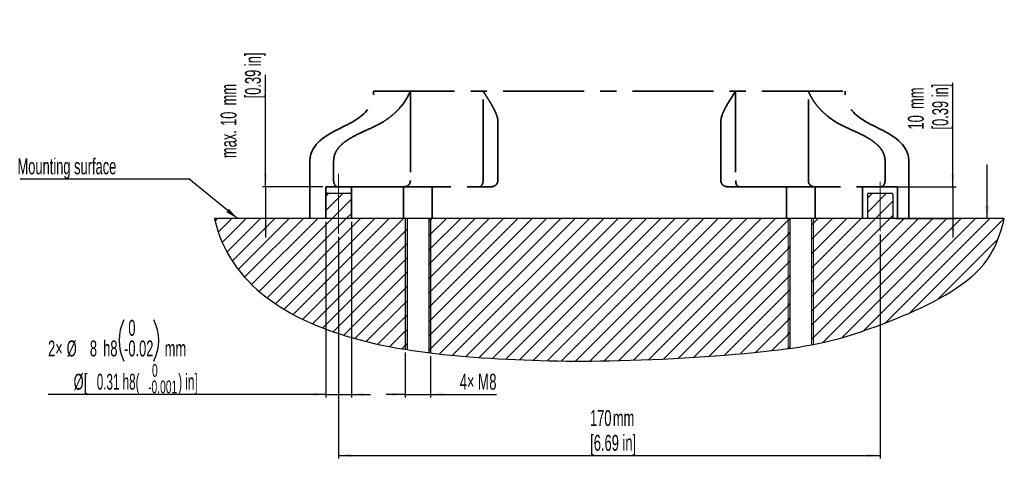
# Model space of a CAD drawing. Header units: millimetres. Extents: x 104 to 291, y 36 to 261.
# Tile 1 of 2: x 109 to 264, y 36 to 109. Entities that reach past the tile are written whole.
import ezdxf

# ---------------------------------------------------------------- set-up
doc = ezdxf.new("R2010")
doc.units = ezdxf.units.MM
doc.linetypes.add('CENTERX2', pattern=[20.32, 12.7, -2.54, 2.54, -2.54])
doc.linetypes.add('HIDDEN', pattern=[1.905, 1.27, -0.635])
for name, color, linetype in [('剖面线层', 2, 'Continuous'), ('标注层', 3, 'Continuous'), ('细线层', 4, 'Continuous')]:
    doc.layers.add(name, color=color, linetype=linetype)
doc.layers.add('实线层', color=7, linetype='Continuous', lineweight=25)
doc.layers.add('虚线层', color=6, linetype='HIDDEN', lineweight=25)
doc.styles.add('SLDTEXTSTYLE0', font='TXT', dxfattribs={"width": 0.605})
doc.styles.add('SLDTEXTSTYLE1', font='TXT', dxfattribs={"width": 0.363})
doc.styles.add('SLDTEXTSTYLE4', font='TXT', dxfattribs={"width": 0.5462})
doc.dimstyles.new('SLDDIMSTYLE3', dxfattribs={"dimtxt": 2.5, "dimasz": 2, "dimexe": 0, "dimexo": 0.0625, "dimtad": 2, "dimlfac": 2, "dimrnd": 1e-09, "dimzin": 12, "dimdsep": 46, "dimtxsty": 'SLDTEXTSTYLE1', "dimsah": 1, "dimcen": 0.09, "dimadec": 0, "dimazin": 3, "dimtfac": 1, "dimtmove": 0, "dimatfit": 0, "dimfxl": 0, "dimfrac": 2, "dimtolj": 1, "dimtzin": 12, "dimarcsym": 0})
doc.dimstyles.new('SLDDIMSTYLE6', dxfattribs={"dimtxt": 2.5, "dimasz": 2, "dimexe": 0, "dimexo": 0.0625, "dimtad": 2, "dimlfac": 2, "dimrnd": 1e-09, "dimzin": 12, "dimdsep": 46, "dimtxsty": 'SLDTEXTSTYLE1', "dimsah": 1, "dimcen": 0.09, "dimadec": 0, "dimazin": 3, "dimtfac": 1, "dimtmove": 0, "dimatfit": 0, "dimfxl": 0, "dimfrac": 2, "dimtolj": 1, "dimtzin": 12, "dimarcsym": 0})
doc.dimstyles.new('SLDDIMSTYLE7', dxfattribs={"dimtxt": 2.5, "dimasz": 2, "dimexe": 0, "dimexo": 0.0625, "dimtad": 2, "dimlfac": 2, "dimrnd": 1e-09, "dimzin": 12, "dimdsep": 46, "dimtxsty": 'SLDTEXTSTYLE1', "dimsah": 1, "dimcen": 0.09, "dimadec": 0, "dimazin": 3, "dimtol": 1, "dimtm": 0.022, "dimtfac": 1, "dimtmove": 0, "dimatfit": 0, "dimfxl": 0, "dimfrac": 2, "dimtolj": 1, "dimarcsym": 0})
doc.dimstyles.new('SLDDIMSTYLE8', dxfattribs={"dimtxt": 2.5, "dimasz": 2, "dimexe": 0, "dimexo": 0.0625, "dimtad": 2, "dimlfac": 2, "dimrnd": 1e-09, "dimzin": 12, "dimdsep": 46, "dimtxsty": 'SLDTEXTSTYLE1', "dimsah": 1, "dimcen": 0.09, "dimadec": 0, "dimazin": 3, "dimtfac": 1, "dimtdec": 1, "dimtofl": 0, "dimtmove": 0, "dimatfit": 3, "dimfxl": 0, "dimfrac": 2, "dimtolj": 1, "dimtzin": 12, "dimarcsym": 0})
doc.dimstyles.new('SLDDIMSTYLE9', dxfattribs={"dimtxt": 0.18, "dimasz": 2, "dimexe": 0, "dimexo": 0.0625, "dimgap": 0, "dimtad": 0, "dimtih": 1, "dimtoh": 1, "dimdec": 0, "dimrnd": 1e-09, "dimzin": 0, "dimdsep": 46, "dimtxsty": 'Standard', "dimsah": 1, "dimcen": 0.09, "dimadec": 0, "dimazin": 0, "dimtfac": 2, "dimtdec": 0, "dimtofl": 0, "dimtmove": 0, "dimatfit": 3, "dimfxl": 0, "dimfrac": 2, "dimtolj": 1, "dimtzin": 0, "dimarcsym": 0})

# ---------------------------------------------------------------- blocks, each defined once
blk = doc.blocks.new('SW_NOTE_2')
at = {"layer": '细线层', "color": 0, "char_height": 2, "attachment_point": 1, "style": 'SLDTEXTSTYLE0'}
for s, insert in [('0', (0.62, 2.58)), ('-0.001', (0, 0))]:
    blk.add_mtext(s, dxfattribs=dict(at, insert=insert))
blk = doc.blocks.new('_D_10')
at = {"layer": '细线层'}
for p, q in [((169.58, 56.22), (169.58, 49.16)), ((173.58, 55.66), (173.58, 49.16)), ((169.58, 49.66), (166.58, 49.66)), ((169.58, 49.66), (173.58, 49.66)), ((173.58, 49.66), (183.93, 49.66))]:
    blk.add_line(p, q, dxfattribs=at)
for points in [[(169.58, 49.66), (167.58, 49.91), (167.58, 49.41)], [(173.58, 49.66), (175.58, 49.41), (175.58, 49.91)]]:
    blk.add_solid(points, dxfattribs=at)
at = {"layer": '细线层', "char_height": 2.5, "attachment_point": 1, "style": 'SLDTEXTSTYLE0'}
for s, insert in [('4× M', (178.15, 52.89)), ('8', (182.79, 52.89))]:
    blk.add_mtext(s, dxfattribs=dict(at, insert=insert))
blk = doc.blocks.new('_D_11')
at = {"layer": '细线层'}
for p, q in [((147.66, 82.27), (147.66, 99.83)), ((156.63, 82.27), (147.16, 82.27)), ((147.66, 82.27), (147.66, 77.27)), ((147.66, 77.27), (147.66, 74.27))]:
    blk.add_line(p, q, dxfattribs=at)
for points in [[(147.66, 82.27), (147.91, 84.27), (147.41, 84.27)], [(147.66, 77.27), (147.41, 75.27), (147.91, 75.27)]]:
    blk.add_solid(points, dxfattribs=at)
at = {"layer": '细线层', "char_height": 2.5, "attachment_point": 1, "rotation": 90, "style": 'SLDTEXTSTYLE0'}
for s, insert in [('[0.39 in]', (144.43, 96.14)), ('mm', (140.6, 95.04)), ('10', (140.6, 91.81)), ('max.', (140.6, 86.77))]:
    blk.add_mtext(s, dxfattribs=dict(at, insert=insert))
blk = doc.blocks.new('_D_12')
at = {"layer": '细线层'}
for p, q in [((157.13, 76.77), (157.13, 49.16)), ((161.13, 76.77), (161.13, 49.16)), ((157.13, 49.66), (113.52, 49.66)), ((157.13, 49.66), (161.13, 49.66)), ((161.13, 49.66), (164.13, 49.66))]:
    blk.add_line(p, q, dxfattribs=at)
for centre, start, end in [((131.89, 58.12), 153.435, 206.5651), ((123.67, 58.12), 333.435, 26.5651)]:
    blk.add_arc(centre, 7.22, start, end, dxfattribs=at)
for points in [[(157.13, 49.66), (155.13, 49.91), (155.13, 49.41)], [(161.13, 49.66), (163.13, 49.41), (163.13, 49.91)]]:
    blk.add_solid(points, dxfattribs=at)
at = {"layer": '细线层', "char_height": 2.5, "attachment_point": 1, "rotation": 0}
for s, insert, style in [('0', (126.12, 61.35), 'SLDTEXTSTYLE0'), ('2×', (113.52, 58.12), 'SLDTEXTSTYLE0'), ('%%c', (116.44, 58.12), 'SLDTEXTSTYLE0'), ('8', (120.08, 58.12), 'SLDTEXTSTYLE0'), ('h8', (122.17, 58.12), 'SLDTEXTSTYLE0'), ('0.02', (126.12, 58.12), 'SLDTEXTSTYLE0'), ('mm', (131.83, 58.12), 'SLDTEXTSTYLE0'), ('-', (125.43, 58.12), 'SLDTEXTSTYLE0'), ('%%c', (117.53, 52.89), 'SLDTEXTSTYLE0'), ('[', (119.14, 52.89), 'SLDTEXTSTYLE0'), ('0.31 h8(            ) in]', (121.17, 52.89), 'SLDTEXTSTYLE4')]:
    blk.add_mtext(s, dxfattribs=dict(at, insert=insert, style=style))
blk = doc.blocks.new('_D_13')
at = {"layer": '细线层'}
for p, q in [((255.55, 82.27), (255.55, 98.58)), ((244.79, 82.27), (256.05, 82.27)), ((255.55, 82.27), (255.55, 77.27)), ((246.63, 77.27), (256.05, 77.27)), ((255.55, 77.27), (255.55, 74.27))]:
    blk.add_line(p, q, dxfattribs=at)
for points in [[(255.55, 82.27), (255.8, 84.27), (255.3, 84.27)], [(255.55, 77.27), (255.3, 75.27), (255.8, 75.27)]]:
    blk.add_solid(points, dxfattribs=at)
at = {"layer": '细线层', "char_height": 2.5, "attachment_point": 1, "rotation": 90, "style": 'SLDTEXTSTYLE0'}
for s, insert in [('[0.39 in]', (252.32, 91.25)), ('mm', (248.49, 94.48)), ('10', (248.49, 91.25))]:
    blk.add_mtext(s, dxfattribs=dict(at, insert=insert))
blk = doc.blocks.new('_D_14')
at = {"layer": '细线层'}
for p, q in [((159.13, 74.41), (159.13, 39.58)), ((244.13, 74.77), (244.13, 39.58)), ((159.13, 40.08), (244.13, 40.08))]:
    blk.add_line(p, q, dxfattribs=at)
for points in [[(159.13, 40.08), (161.13, 39.83), (161.13, 40.33)], [(244.13, 40.08), (242.13, 40.33), (242.13, 39.83)]]:
    blk.add_solid(points, dxfattribs=at)
at = {"layer": '细线层', "char_height": 2.5, "attachment_point": 1, "style": 'SLDTEXTSTYLE0'}
for s, insert in [('170', (198.59, 47.19)), ('mm', (202.18, 47.19)), ('[6.69 in]', (198.63, 43.3))]:
    blk.add_mtext(s, dxfattribs=dict(at, insert=insert))
blk = doc.blocks.new('SW_NOTE_3')
at = {"layer": '细线层', "color": 0}
blk.add_line((-26.48, 0), (0, 0), dxfattribs=at)
at = {"layer": '细线层', "color": 0, "insert": (-26.9, 3.19), "char_height": 2.5, "attachment_point": 1, "style": 'SLDTEXTSTYLE0'}
blk.add_mtext('Mounting surface', dxfattribs=at)

msp = doc.modelspace()

# ---------------------------------------------------------------- hatches: boundary and pattern name
at = {"layer": '剖面线层'}
h = msp.add_hatch(dxfattribs=at)
h.set_pattern_fill('ANSI31', color=256, scale=0.5, style=0)
edge = h.paths.add_edge_path(flags=0)
edge.add_arc((157.382661, 81.020929), 0.250345, 90, 180.00001604)
edge.add_line((157.132316, 81.020929), (157.132317, 77.271274))
edge.add_line((157.132317, 77.271274), (161.132317, 77.271274))
edge.add_line((161.132317, 77.271274), (161.132316, 81.020929))
edge.add_arc((160.881972, 81.020929), 0.250345, 0.00001604, 90)
edge.add_line((160.881972, 81.271274), (157.382661, 81.271274))
h = msp.add_hatch(dxfattribs=at)
h.set_pattern_fill('ANSI31', color=256, scale=0.5, style=0)
edge = h.paths.add_edge_path(flags=0)
edge.add_line((245.882317, 81.271274), (242.382317, 81.271274))
edge.add_arc((242.382317, 81.021274), 0.25, 90, 180)
edge.add_line((242.132317, 81.021274), (242.132317, 77.271274))
edge.add_line((242.132317, 77.271274), (246.132317, 77.271274))
edge.add_line((246.132317, 77.271274), (246.132317, 81.021274))
edge.add_arc((245.882317, 81.021274), 0.25, 0, 90)
h = msp.add_hatch(dxfattribs=at)
h.set_pattern_fill('ANSI31', color=256, scale=0.5, style=0)
edge = h.paths.add_edge_path(flags=0)
edge.add_line((157.132317, 77.271274), (139.632317, 77.271274))
edge.add_spline(control_points=[(139.632317, 77.271274), (142.090428, 66.622601), (154.186318, 59.854174), (166.749682, 57.184138), (169.576224, 56.724493)], knot_values=[0, 0, 0, 0, 0.1939997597, 0.2501270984, 0.2501270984, 0.2501270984, 0.2501270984], weights=[1, 1, 1, 1, 1], degree=3, periodic=0)
edge.add_line((169.576224, 56.724493), (169.576224, 77.271274))
edge.add_line((169.576224, 77.271274), (161.132317, 77.271274))
edge.add_line((161.132317, 77.271274), (157.132317, 77.271274))
h = msp.add_hatch(dxfattribs=at)
h.set_pattern_fill('ANSI31', color=256, scale=0.5, style=0)
edge = h.paths.add_edge_path(flags=0)
edge.add_line((169.576224, 77.271274), (169.576224, 56.724493))
edge.add_spline(control_points=[(169.576224, 56.724493), (169.676215, 56.708233), (169.776216, 56.692147), (169.876224, 56.676233)], knot_values=[0.2501270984, 0.2501270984, 0.2501270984, 0.2501270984, 0.252112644, 0.252112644, 0.252112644, 0.252112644], weights=[1, 1, 1, 1], degree=3, periodic=0)
edge.add_line((169.876224, 56.676233), (169.876224, 77.271274))
edge.add_line((169.876224, 77.271274), (169.576224, 77.271274))
h = msp.add_hatch(dxfattribs=at)
h.set_pattern_fill('ANSI31', color=256, scale=0.5, style=0)
edge = h.paths.add_edge_path(flags=0)
edge.add_line((173.276224, 77.271274), (173.276224, 56.19729))
edge.add_spline(control_points=[(173.276224, 56.19729), (173.376224, 56.184896), (173.476224, 56.172641), (173.576224, 56.160521)], knot_values=[0.2745986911, 0.2745986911, 0.2745986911, 0.2745986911, 0.2765820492, 0.2765820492, 0.2765820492, 0.2765820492], weights=[1, 1, 1, 1], degree=3, periodic=0)
edge.add_line((173.576224, 56.160521), (173.576224, 77.271274))
edge.add_line((173.576224, 77.271274), (173.276224, 77.271274))
h = msp.add_hatch(dxfattribs=at)
h.set_pattern_fill('ANSI31', color=256, scale=0.5, style=0)
edge = h.paths.add_edge_path(flags=0)
edge.add_line((173.576224, 77.271274), (173.576224, 56.160521))
edge.add_spline(control_points=[(173.576224, 56.160521), (175.844719, 55.88557), (185.134016, 55.043747), (202.593233, 54.555493), (221.088833, 55.798809), (228.865735, 56.735908), (229.68841, 56.846269)], knot_values=[0.2765820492, 0.2765820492, 0.2765820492, 0.2765820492, 0.3215744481, 0.4608342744, 0.6282620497, 0.6485618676, 0.6485618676, 0.6485618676, 0.6485618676], weights=[1, 1, 1, 1, 1, 1, 1], degree=3, periodic=0)
edge.add_line((229.68841, 56.846269), (229.68841, 77.271274))
edge.add_line((229.68841, 77.271274), (173.576224, 77.271274))
h = msp.add_hatch(dxfattribs=at)
h.set_pattern_fill('ANSI31', color=256, scale=0.5, style=0)
edge = h.paths.add_edge_path(flags=0)
edge.add_line((229.68841, 77.271274), (229.68841, 56.846269))
edge.add_spline(control_points=[(229.68841, 56.846269), (229.788672, 56.85972), (229.888663, 56.873304), (229.98841, 56.887034)], knot_values=[0.6485618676, 0.6485618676, 0.6485618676, 0.6485618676, 0.6510358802, 0.6510358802, 0.6510358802, 0.6510358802], weights=[1, 1, 1, 1], degree=3, periodic=0)
edge.add_line((229.98841, 56.887034), (229.98841, 77.271274))
edge.add_line((229.98841, 77.271274), (229.68841, 77.271274))
h = msp.add_hatch(dxfattribs=at)
h.set_pattern_fill('ANSI31', color=256, scale=0.5, style=0)
edge = h.paths.add_edge_path(flags=0)
edge.add_line((233.38841, 77.271274), (233.38841, 57.438968))
edge.add_spline(control_points=[(233.38841, 57.438968), (233.488329, 57.458035), (233.588319, 57.477394), (233.68841, 57.497059)], knot_values=[0.6796097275, 0.6796097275, 0.6796097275, 0.6796097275, 0.6821396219, 0.6821396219, 0.6821396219, 0.6821396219], weights=[1, 1, 1, 1], degree=3, periodic=0)
edge.add_line((233.68841, 57.497059), (233.68841, 77.271274))
edge.add_line((233.68841, 77.271274), (233.38841, 77.271274))
at = {"layer": '细线层'}
h = msp.add_hatch(dxfattribs=at)
h.set_pattern_fill('ANSI31', color=2, scale=0.5, style=0)
edge = h.paths.add_edge_path(flags=0)
edge.add_line((233.68841, 77.271274), (233.68841, 57.497059))
edge.add_spline(control_points=[(233.68841, 57.497059), (236.971393, 58.142052), (243.927867, 60.138656), (259.99713, 67.306556), (262.845271, 73.920336), (263.632317, 77.271274)], knot_values=[0.6821396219, 0.6821396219, 0.6821396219, 0.6821396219, 0.7651204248, 0.8523774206, 0.9157717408, 0.9157717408, 0.9157717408, 0.9157717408], weights=[1, 1, 1, 1, 1, 1], degree=3, periodic=0)
edge.add_line((263.632317, 77.271274), (246.132317, 77.271274))
edge.add_line((246.132317, 77.271274), (233.68841, 77.271274))

# ---------------------------------------------------------------- linework, layer by layer
at = {"color": 7, "linetype": 'CENTERX2', "lineweight": 18}
for p, q in [((248.632317, 77.271274), (248.632317, 86.271274)), ((157.132316, 82.271274), (161.132316, 82.271274)), ((169.326224, 82.271274), (167.576224, 82.271274)), ((175.576224, 82.271274), (173.826224, 82.271274))]:
    msp.add_line(p, q, dxfattribs=at)
at = {"color": 179, "linetype": 'Continuous', "lineweight": 35}
for p, q in [((248.632317, 77.271274), (248.632317, 86.271274)), ((161.132316, 82.271274), (157.132316, 82.271274)), ((161.132317, 77.271274), (161.132316, 81.020929))]:
    msp.add_line(p, q, dxfattribs=at)
at = {"color": 179, "linetype": 'CENTERX2', "lineweight": 35}
for p, q in [((169.326224, 82.271274), (167.576224, 82.271274)), ((169.326224, 82.271274), (169.326224, 77.271274)), ((169.326224, 82.271274), (173.826224, 82.271274)), ((173.826224, 77.271274), (173.826224, 82.271274)), ((175.576224, 82.271274), (173.826224, 82.271274)), ((246.882317, 82.271274), (241.382317, 82.271274)), ((241.382317, 82.271274), (241.382317, 77.271274))]:
    msp.add_line(p, q, dxfattribs=at)
at = {"color": 7, "linetype": 'CENTERX2', "lineweight": 35}
msp.add_line((241.382317, 77.271274), (241.382317, 82.271274), dxfattribs=at)
at = {"color": 179, "linetype": 'CENTERX2', "lineweight": 35}
msp.add_open_spline([(248.632317, 86.271274), (248.632317, 87.528334), (246.92258, 90.428264), (241.665449, 92.056835), (238.632317, 94.964183), (238.632317, 97.271274)], degree=3, knots=[0, 0, 0, 0, 0.2061824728, 0.6484045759, 1, 1, 1, 1], dxfattribs=at)
at = {"color": 5, "linetype": 'Continuous', "lineweight": 0}
msp.add_open_spline([(154.722801, 87.128237), (154.664242, 86.860842), (154.632317, 86.575892), (154.632317, 86.271274)], degree=3, dxfattribs=at)
at = {"color": 179, "linetype": 'Continuous', "lineweight": 35}
msp.add_open_spline([(154.632317, 86.271274), (154.632317, 86.575892), (154.664242, 86.860842), (154.722801, 87.128237)], degree=3, dxfattribs=at)
at = {"layer": '剖面线层', "color": 179, "linetype": 'CENTERX2', "lineweight": 35}
for p, q in [((227.68841, 82.271274), (229.43841, 82.271274)), ((233.93841, 82.271274), (229.43841, 82.271274)), ((229.43841, 77.271274), (229.43841, 82.271274)), ((233.93841, 82.271274), (235.68841, 82.271274)), ((233.93841, 82.271274), (233.93841, 77.271274))]:
    msp.add_line(p, q, dxfattribs=at)
at = {"layer": '剖面线层', "linetype": 'CENTERX2', "lineweight": 18}
for p, q in [((227.68841, 82.271274), (229.43841, 82.271274)), ((233.93841, 82.271274), (235.68841, 82.271274))]:
    msp.add_line(p, q, dxfattribs=at)
at = {"layer": '剖面线层', "color": 4, "linetype": 'Continuous', "lineweight": 18}
for p, q in [((229.68841, 77.271274), (229.68841, 56.846269)), ((233.68841, 77.271274), (233.68841, 57.497059))]:
    msp.add_line(p, q, dxfattribs=at)
at = {"layer": '剖面线层', "color": 7, "linetype": 'Continuous', "lineweight": 25}
for p, q in [((229.98841, 77.271274), (229.98841, 56.887034)), ((233.38841, 77.271274), (233.38841, 57.438968))]:
    msp.add_line(p, q, dxfattribs=at)
at = {"layer": '实线层', "lineweight": 35}
for p, q in [((157.132316, 82.271274), (157.132316, 81.020929)), ((161.132316, 82.271274), (161.132316, 81.020929)), ((157.132317, 77.271274), (157.132316, 81.020929))]:
    msp.add_line(p, q, dxfattribs=at)
at = {"layer": '实线层'}
for p, q in [((157.382661, 81.271274), (160.881972, 81.271274)), ((242.132317, 81.021274), (242.132317, 77.271274)), ((242.382317, 81.271274), (245.882317, 81.271274)), ((246.132317, 81.021274), (246.132317, 77.271274)), ((157.132317, 77.271274), (139.632317, 77.271274)), ((246.132317, 77.271274), (157.132317, 77.271274)), ((169.876224, 77.271274), (169.876224, 56.676233)), ((173.276224, 77.271274), (173.276224, 56.19729)), ((263.632317, 77.271274), (246.132317, 77.271274))]:
    msp.add_line(p, q, dxfattribs=at)
for centre, radius, start, end in [((157.382661, 81.020929), 0.250345, 90, 180.00001604), ((160.881972, 81.020929), 0.250345, 0.00001604, 90), ((242.382317, 81.021274), 0.25, 90, 180), ((245.882317, 81.021274), 0.25, 0, 90)]:
    msp.add_arc(centre, radius, start, end, dxfattribs=at)
msp.add_open_spline([(139.632317, 77.271274), (142.090428, 66.622601), (157.641438, 57.920813), (181.034204, 55.1584), (202.593233, 54.555493), (227.68181, 56.242004), (240.222157, 58.485677), (259.99713, 67.306556), (262.845271, 73.920336), (263.632317, 77.271274)], degree=3, knots=[0, 0, 0, 0, 0.19399975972, 0.32157444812, 0.46083427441, 0.62826204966, 0.76512042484, 0.85237742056, 0.9157717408, 0.9157717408, 0.9157717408, 0.9157717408], dxfattribs=at)
at = {"layer": '细线层', "color": 179, "linetype": 'CENTERX2', "lineweight": 35}
for p, q in [((170.389542, 97.271274), (170.389542, 83.271274)), ((181.810889, 83.271274), (181.810889, 97.271274)), ((221.453745, 97.271274), (221.453745, 83.271274)), ((232.875092, 83.271274), (232.875092, 97.271274)), ((181.275174, 82.271274), (181.379687, 82.290489)), ((181.379687, 82.290489), (181.480184, 82.347395)), ((181.480184, 82.347395), (181.5728, 82.439805)), ((181.5728, 82.439805), (181.653982, 82.564168)), ((181.653982, 82.564168), (181.720605, 82.715704)), ((181.720605, 82.715704), (181.77011, 82.888591)), ((181.77011, 82.888591), (181.800595, 83.076184)), ((181.800595, 83.076184), (181.810889, 83.271274)), ((221.46404, 83.076184), (221.453745, 83.271274)), ((221.494524, 82.888591), (221.46404, 83.076184)), ((221.544029, 82.715704), (221.494524, 82.888591)), ((221.610652, 82.564168), (221.544029, 82.715704)), ((221.691834, 82.439805), (221.610652, 82.564168)), ((221.78445, 82.347395), (221.691834, 82.439805)), ((221.884947, 82.290489), (221.78445, 82.347395)), ((221.98946, 82.271274), (221.884947, 82.290489))]:
    msp.add_line(p, q, dxfattribs=at)
at = {"layer": '细线层', "linetype": 'CENTERX2', "lineweight": 18}
for p, q in [((159.132316, 84.271274), (159.132316, 74.912407)), ((244.132317, 83.021274), (244.132317, 75.271274))]:
    msp.add_line(p, q, dxfattribs=at)
at = {"layer": '细线层', "color": 7, "linetype": 'CENTERX2', "lineweight": 35}
msp.add_line((246.882317, 77.271274), (246.882317, 82.271274), dxfattribs=at)
at = {"layer": '细线层'}
for p, q in [((169.576224, 77.271274), (169.576224, 56.724493)), ((173.576224, 77.271274), (173.576224, 56.160521))]:
    msp.add_line(p, q, dxfattribs=at)
at = {"layer": '细线层', "color": 179, "linetype": 'CENTERX2', "lineweight": 35}
for centre, start, end in [((169.460174, 83.199527), 275.23010562, 4.41450827), ((233.80446, 83.199527), 175.58549173, 264.76989438)]:
    msp.add_arc(centre, 0.932133, start, end, dxfattribs=at)
at = {"layer": '虚线层', "color": 179, "linetype": 'CENTERX2', "lineweight": 35}
for p, q in [((164.632317, 97.271274), (238.632317, 97.271274)), ((154.632317, 77.271274), (154.632317, 86.271274)), ((158.351259, 86.271274), (158.351259, 83.271274)), ((184.132317, 83.271274), (184.132317, 86.271274)), ((219.132317, 86.271274), (219.132317, 83.271274)), ((244.913375, 83.271274), (244.913375, 86.271274)), ((158.970859, 82.271274), (183.132317, 82.271274)), ((220.132317, 82.271274), (244.293775, 82.271274))]:
    msp.add_line(p, q, dxfattribs=at)
for points, knots in [([(154.632317, 86.271274), (154.632317, 87.528334), (156.342054, 90.428264), (161.599185, 92.056835), (164.632317, 94.964183), (164.632317, 97.271274)], [0, 0, 0, 0, 0.2061824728, 0.6484045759, 1, 1, 1, 1]), ([(166.167546, 92.484321), (166.411831, 92.644868), (166.651701, 92.80998), (167.120045, 93.153134), (167.345217, 93.328747), (167.777332, 93.690247), (167.984283, 93.876119), (168.379976, 94.259543), (168.569262, 94.457705), (169.106122, 95.066981), (169.419606, 95.488807), (169.966227, 96.363346), (170.196807, 96.811952), (170.389542, 97.271274)], [0, 0, 0, 0, 0.125, 0.125, 0.25, 0.25, 0.375, 0.375, 0.5, 0.5, 0.75, 0.75, 1, 1, 1, 1]), ([(184.132317, 92.484321), (184.132317, 92.805992), (184.061177, 93.142239), (183.872971, 93.686352), (183.795995, 93.875295), (183.620363, 94.261782), (183.521945, 94.459123), (183.307609, 94.862773), (183.191676, 95.069073), (182.944968, 95.491162), (182.813938, 95.707307), (182.542502, 96.144091), (182.401736, 96.365354), (182.184408, 96.701801), (182.110931, 96.814709), (181.999308, 96.985238), (181.961866, 97.042274), (181.886625, 97.156602), (181.848483, 97.214434), (181.810889, 97.271274)], [0, 0, 0, 0, 0.25, 0.25, 0.375, 0.375, 0.5, 0.5, 0.625, 0.625, 0.75, 0.75, 0.875, 0.875, 0.9375, 0.9375, 0.96875, 0.96875, 1, 1, 1, 1]), ([(219.132317, 92.484321), (219.132317, 92.644868), (219.150191, 92.80998), (219.218181, 93.153134), (219.267782, 93.328747), (219.393203, 93.690247), (219.469035, 93.876119), (219.643232, 94.259543), (219.741939, 94.457705), (220.065453, 95.066981), (220.314903, 95.488807), (220.858395, 96.363346), (221.149954, 96.811952), (221.453745, 97.271274)], [0, 0, 0, 0, 0.125, 0.125, 0.25, 0.25, 0.375, 0.375, 0.5, 0.5, 0.75, 0.75, 1, 1, 1, 1]), ([(237.097088, 92.484321), (236.607641, 92.805992), (236.142868, 93.142239), (235.491708, 93.686352), (235.281164, 93.875295), (234.882385, 94.261781), (234.694117, 94.459123), (234.338457, 94.862772), (234.171065, 95.069073), (233.856147, 95.491162), (233.708472, 95.707307), (233.435436, 96.14409), (233.309564, 96.365354), (233.135605, 96.701801), (233.080097, 96.814709), (233.000449, 96.985237), (232.974503, 97.042273), (232.923859, 97.156602), (232.898943, 97.214433), (232.875092, 97.271274)], [0, 0, 0, 0, 0.25, 0.25, 0.375, 0.375, 0.5, 0.5, 0.625, 0.625, 0.75, 0.75, 0.875, 0.875, 0.9375, 0.9375, 0.96875, 0.96875, 1, 1, 1, 1]), ([(166.167546, 92.484321), (165.417172, 92.035997), (164.628382, 91.662163), (163.437556, 91.116232), (163.039218, 90.93696), (162.248498, 90.56687), (161.85606, 90.376161), (161.087795, 89.962528), (160.711858, 89.739819), (159.991586, 89.233125), (159.654526, 88.954504), (159.278802, 88.557277), (159.206043, 88.475257), (159.066235, 88.30506), (158.999073, 88.216648), (158.811065, 87.945402), (158.70256, 87.755289), (158.57007, 87.453431), (158.530764, 87.349378), (158.464119, 87.138862), (158.436753, 87.032615), (158.371766, 86.711033), (158.351259, 86.492856), (158.351259, 86.271274)], [0, 0, 0, 0, 0.25, 0.25, 0.375, 0.375, 0.5, 0.5, 0.625, 0.625, 0.75, 0.75, 0.78125, 0.78125, 0.8125, 0.8125, 0.875, 0.875, 0.90625, 0.90625, 0.9375, 0.9375, 1, 1, 1, 1]), ([(184.132317, 86.271274), (184.132317, 86.498065), (184.132317, 86.724472), (184.132317, 87.161443), (184.132317, 87.373695), (184.132317, 87.682604), (184.132317, 87.783637), (184.132317, 87.978098), (184.132317, 88.166211), (184.132317, 88.343151), (184.132317, 88.515199), (184.132317, 88.599157), (184.132317, 89.003199), (184.132317, 89.277248), (184.132317, 89.77038), (184.132317, 89.988727), (184.132317, 90.599115), (184.132317, 90.947651), (184.132317, 91.670035), (184.132317, 92.041537), (184.132317, 92.484321)], [0, 0, 0, 0, 0.0625, 0.0625, 0.125, 0.125, 0.15625, 0.15625, 0.1875, 0.21875, 0.21875, 0.25, 0.25, 0.375, 0.375, 0.5, 0.5, 0.75, 0.75, 1, 1, 1, 1]), ([(219.132317, 92.484321), (219.132317, 92.035996), (219.132317, 91.662163), (219.132317, 91.116232), (219.132317, 90.93696), (219.132317, 90.56687), (219.132317, 90.376161), (219.132317, 89.962527), (219.132317, 89.739818), (219.132317, 89.233125), (219.132317, 88.954504), (219.132317, 88.557277), (219.132317, 88.475257), (219.132317, 88.305059), (219.132317, 88.216647), (219.132317, 87.945401), (219.132317, 87.755289), (219.132317, 87.453431), (219.132317, 87.349378), (219.132317, 87.138862), (219.132317, 87.032615), (219.132317, 86.711033), (219.132317, 86.492856), (219.132317, 86.271274)], [0, 0, 0, 0, 0.25, 0.25, 0.375, 0.375, 0.5, 0.5, 0.625, 0.625, 0.75, 0.75, 0.78125, 0.78125, 0.8125, 0.8125, 0.875, 0.875, 0.90625, 0.90625, 0.9375, 0.9375, 1, 1, 1, 1]), ([(244.913375, 86.271274), (244.913375, 86.498065), (244.891413, 86.724472), (244.800481, 87.161443), (244.731608, 87.373695), (244.592751, 87.682604), (244.540637, 87.783637), (244.427894, 87.978098), (244.306107, 88.166211), (244.168403, 88.343151), (244.023729, 88.515199), (243.947529, 88.599157), (243.556422, 89.003199), (243.215687, 89.277248), (242.503094, 89.77038), (242.13082, 89.988727), (240.988714, 90.599115), (240.194249, 90.947651), (238.61965, 91.670035), (237.838189, 92.041537), (237.097088, 92.484321)], [0, 0, 0, 0, 0.0625, 0.0625, 0.125, 0.125, 0.15625, 0.15625, 0.1875, 0.21875, 0.21875, 0.25, 0.25, 0.375, 0.375, 0.5, 0.5, 0.75, 0.75, 1, 1, 1, 1]), ([(158.351259, 83.271274), (158.351259, 83.199096), (158.355803, 83.128592), (158.373433, 82.990713), (158.386791, 82.922722), (158.437528, 82.733725), (158.486708, 82.622848), (158.574036, 82.491012), (158.605891, 82.451976), (158.672437, 82.38591), (158.707174, 82.358646), (158.779477, 82.314829), (158.817123, 82.298358), (158.893087, 82.276676), (158.931668, 82.271274), (158.970859, 82.271274)], [0, 0, 0, 0, 0.125, 0.125, 0.25, 0.25, 0.5, 0.5, 0.625, 0.625, 0.75, 0.75, 0.875, 0.875, 1, 1, 1, 1]), ([(183.132317, 82.271274), (183.252902, 82.271274), (183.371499, 82.292406), (183.603441, 82.380526), (183.711445, 82.445542), (183.856532, 82.578585), (183.900568, 82.627642), (183.979428, 82.735667), (184.014651, 82.795553), (184.071945, 82.922099), (184.094041, 82.988249), (184.124331, 83.126622), (184.132317, 83.198967), (184.132317, 83.271274)], [0, 0, 0, 0, 0.25, 0.25, 0.5, 0.5, 0.625, 0.625, 0.75, 0.75, 0.875, 0.875, 1, 1, 1, 1]), ([(219.132317, 83.271274), (219.132317, 83.199096), (219.140038, 83.128592), (219.169893, 82.990712), (219.192482, 82.922722), (219.277827, 82.733725), (219.360037, 82.622848), (219.503502, 82.491011), (219.555482, 82.451976), (219.663148, 82.38591), (219.718918, 82.358646), (219.833985, 82.314829), (219.8934, 82.298358), (220.012229, 82.276676), (220.072068, 82.271274), (220.132317, 82.271274)], [0, 0, 0, 0, 0.125, 0.125, 0.25, 0.25, 0.5, 0.5, 0.625, 0.625, 0.75, 0.75, 0.875, 0.875, 1, 1, 1, 1]), ([(244.293775, 82.271274), (244.372213, 82.271274), (244.447986, 82.292406), (244.593737, 82.380526), (244.660349, 82.445542), (244.748671, 82.578585), (244.775266, 82.627642), (244.822642, 82.735667), (244.843659, 82.795553), (244.877721, 82.922099), (244.890787, 82.988249), (244.908675, 83.126622), (244.913375, 83.198968), (244.913375, 83.271274)], [0, 0, 0, 0, 0.25, 0.25, 0.5, 0.5, 0.625, 0.625, 0.75, 0.75, 0.875, 0.875, 1, 1, 1, 1])]:
    msp.add_open_spline(points, degree=3, knots=knots, dxfattribs=at)

# ---------------------------------------------------------------- block references
at = {"layer": '细线层'}
for name, p in [('SW_NOTE_3', (135.62273, 83.527211)), ('SW_NOTE_2', (129.216436, 51.833577))]:
    msp.add_blockref(name, p, dxfattribs=at)

# ---------------------------------------------------------------- dimensions: what is measured, and where the dimension line sits
for base, p1, p2, angle, text, dimstyle, picture, middle in [((147.655755, 77.271274), (157.132316, 82.271274), (139.632317, 77.271274), 90, 'max. <> mm\\P          [0.39 in]', 'SLDDIMSTYLE6', '_D_11', (147.655755, 93.300665)), ((255.54745, 77.271274), (244.293775, 82.271274), (246.132317, 77.271274), 90, '<> mm\\P[0.39 in]', 'SLDDIMSTYLE3', '_D_13', (255.54745, 94.913102)), ((161.132325, 49.664385), (157.132317, 77.271274), (161.132317, 77.271274), 0.00001604, '2× %%c<>h8 mm\\P      [%%c0.31 h8(            ) in]', 'SLDDIMSTYLE7', '_D_12', (126.281475, 49.664375))]:
    dim = msp.add_linear_dim(base=base, p1=p1, p2=p2, angle=angle, text=text, dimstyle=dimstyle, dxfattribs=at)
    dim.commit()
    dim.dimension.update_dxf_attribs({"geometry": picture, "text_midpoint": middle, "dimtype": 160})
for base, p1, p2, text, dimstyle, picture, middle in [((244.132317, 40.078791), (159.132316, 74.912407), (244.132317, 75.271274), '<> mm\\P[6.69 in]', 'SLDDIMSTYLE8', '_D_14', (201.632317, 40.078791)), ((173.576224, 49.664375), (169.576224, 56.724493), (173.576224, 56.160521), '4× M<>', 'SLDDIMSTYLE6', '_D_10', (181.040809, 49.664375))]:
    dim = msp.add_linear_dim(base=base, p1=p1, p2=p2, text=text, dimstyle=dimstyle, dxfattribs=at)
    dim.commit()
    dim.dimension.update_dxf_attribs({"geometry": picture, "text_midpoint": middle, "dimtype": 160})

# ---------------------------------------------------------------- leaders
at = {"layer": '标注层'}
msp.add_leader([(260.928747, 77.271274), (260.928747, 85.774682)], dimstyle='SLDDIMSTYLE9', dxfattribs=at)
at = {"layer": '细线层'}
msp.add_leader([(143.259062, 77.271274), (135.62273, 83.527211)], dimstyle='SLDDIMSTYLE9', dxfattribs=at)

doc.saveas('drawing.dxf')
